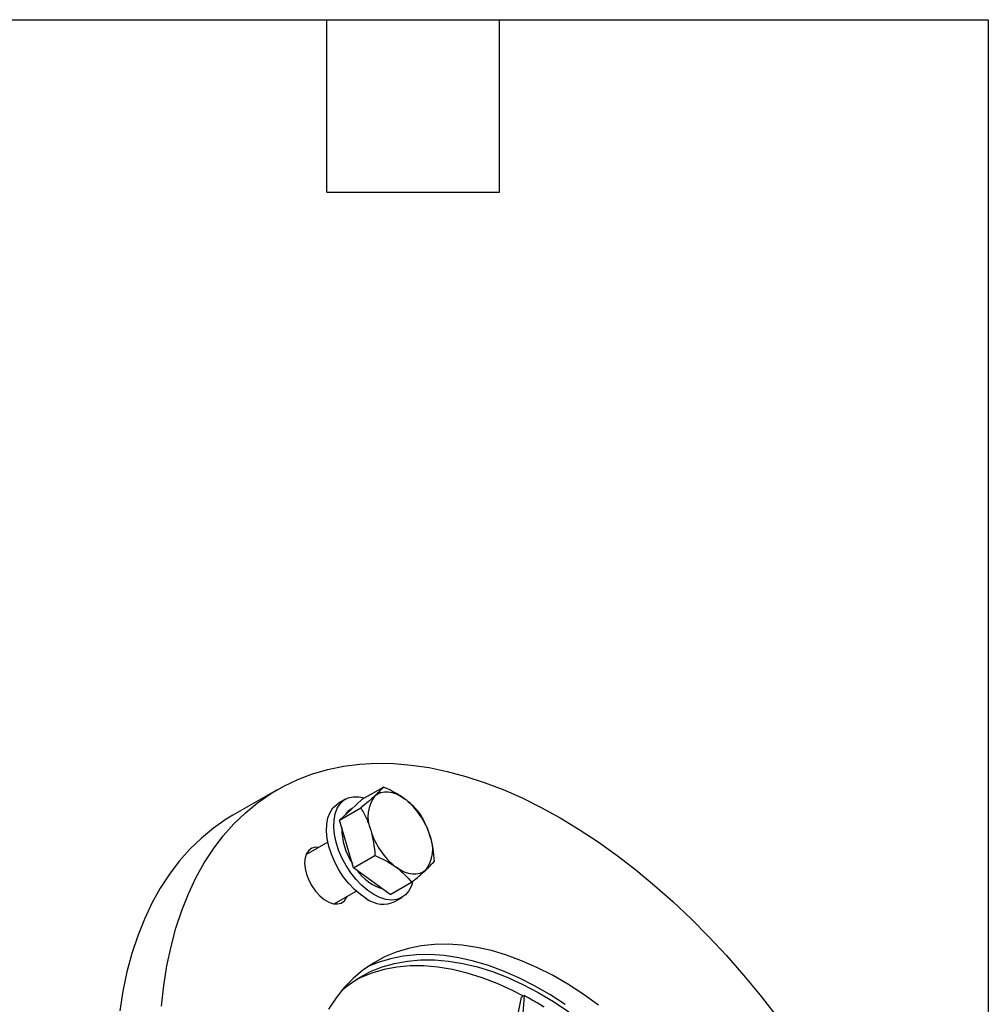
# Model space of a CAD drawing. Header units: millimetres. Extents: x 25 to 1092, y 25 to 838.
# Tile 10 of 10: x 921 to 1092, y 664 to 838. Entities that reach past the tile are written whole.
import ezdxf

# ---------------------------------------------------------------- set-up
doc = ezdxf.new("R2010")
doc.units = ezdxf.units.MM
doc.header["$LTSCALE"] = 4
doc.linetypes.add('SLD-Solid', pattern=[0])
doc.layers.add('TEXT', color=140, linetype='SLD-Solid', lineweight=25)

msp = doc.modelspace()

# ---------------------------------------------------------------- linework, layer by layer
for p, q in [((981.59, 700.498), (985.349, 702.668)), ((966.571, 702.183), (958.792, 697.692)), ((978.661, 700.502), (977.388, 699.767)), ((979.6, 698.657), (981.59, 700.498)), ((977.609, 696.816), (981.368, 698.986)), ((977.609, 696.816), (979.6, 698.657)), ((979.824, 698.864), (979.661, 698.77)), ((978.856, 692.61), (977.609, 696.816)), ((975.557, 692.937), (971.671, 690.694)), ((980.104, 688.405), (978.856, 692.61)), ((980.104, 688.405), (983.862, 690.575)), ((983.341, 686.04), (980.104, 688.405)), ((986.579, 683.675), (983.341, 686.04)), ((986.579, 683.675), (990.338, 685.845)), ((976.671, 682.033), (980.557, 684.277)), ((987.387, 682.446), (988.66, 683.181)), ((1009.691, 665.581), (1004.972, 642.486)), ((1010.203, 665.837), (1008.265, 639.089)), ((1009.691, 665.581), (1010.203, 665.877)), ((1010.203, 665.877), (1010.203, 665.837)), ((1011.97, 664.856), (1010.203, 665.877)), ((1013.738, 663.836), (1011.97, 664.856))]:
    msp.add_line(p, q)
at = {"flags": 128}
for points in [[(946.176, 663.975), (946.576, 667.603), (947.134, 671.114), (947.849, 674.498), (948.72, 677.749), (949.745, 680.859), (950.921, 683.822), (952.246, 686.63), (953.716, 689.276), (955.329, 691.756), (957.081, 694.064), (958.967, 696.193), (960.984, 698.14), (963.127, 699.9), (965.391, 701.469), (967.771, 702.843), (970.261, 704.019), (972.856, 704.996), (975.55, 705.769), (978.337, 706.339), (981.211, 706.702), (984.165, 706.86), (987.192, 706.81), (990.286, 706.554), (993.439, 706.092), (996.645, 705.425), (999.896, 704.554), (1003.184, 703.481), (1006.503, 702.21), (1009.845, 700.742), (1013.202, 699.082), (1016.567, 697.232), (1019.931, 695.197), (1023.288, 692.982), (1026.63, 690.591), (1029.949, 688.031), (1033.237, 685.306), (1036.488, 682.424), (1039.694, 679.39), (1042.847, 676.211), (1045.941, 672.895), (1048.968, 669.45), (1051.922, 665.882), (1054.796, 662.2)], [(983.66, 683.676), (982.581, 684.395), (981.527, 685.288), (980.523, 686.335), (979.592, 687.511), (978.757, 688.789), (978.037, 690.138), (977.448, 691.527), (977.006, 692.923), (976.719, 694.294), (976.595, 695.608), (976.636, 696.833), (976.842, 697.941), (977.208, 698.907), (977.725, 699.706), (978.382, 700.322), (979.162, 700.738), (980.047, 700.946), (981.017, 700.941), (982.004, 700.736)], [(983.864, 701.118), (984.352, 701.478), (984.909, 701.72), (985.525, 701.838), (986.188, 701.832), (986.889, 701.702), (987.615, 701.449), (988.354, 701.077), (989.092, 700.594)], [(982.388, 682.941), (981.308, 683.66), (980.254, 684.554), (979.25, 685.601), (978.32, 686.777), (977.484, 688.054), (976.764, 689.403), (976.176, 690.792), (975.733, 692.189), (975.446, 693.56), (975.322, 694.873), (975.363, 696.098), (975.569, 697.207), (975.935, 698.172), (976.452, 698.972), (977.109, 699.587), (977.388, 699.767)], [(958.792, 697.692), (957.613, 696.978), (955.349, 695.409), (953.206, 693.65), (951.189, 691.703), (949.303, 689.573), (947.551, 687.266), (945.938, 684.786), (944.468, 682.139), (943.143, 679.332), (941.967, 676.369), (940.942, 673.259), (940.071, 670.008), (939.356, 666.623), (938.797, 663.113)], [(973.963, 692.016), (973.372, 692.037), (972.714, 691.865), (972.17, 691.481), (971.764, 690.902), (971.512, 690.155), (971.427, 689.27), (971.512, 688.287), (971.764, 687.249), (972.17, 686.201), (972.714, 685.19), (973.372, 684.258), (974.115, 683.447), (974.91, 682.793), (975.723, 682.324), (976.518, 682.06), (977.261, 682.013), (977.919, 682.185), (978.463, 682.569), (978.869, 683.147), (978.962, 683.356)], [(992.833, 687.978), (992.345, 687.618), (991.788, 687.376), (991.173, 687.258), (990.509, 687.264), (989.808, 687.394), (989.082, 687.647), (988.343, 688.019), (987.605, 688.501)], [(990.509, 685.856), (990.315, 685.24), (989.872, 684.355), (989.284, 683.645), (988.564, 683.128), (987.729, 682.814), (986.798, 682.713), (985.794, 682.825), (984.74, 683.149), (983.66, 683.676)], [(1023.353, 664.154), (1020.648, 666.087), (1017.929, 667.843), (1015.205, 669.416), (1012.485, 670.799), (1009.78, 671.989), (1007.099, 672.98), (1004.452, 673.77), (1001.846, 674.355), (999.293, 674.734), (996.8, 674.905), (994.377, 674.868), (992.031, 674.622), (989.772, 674.169), (987.607, 673.51), (985.543, 672.648), (983.589, 671.585), (981.75, 670.326), (980.034, 668.874), (978.445, 667.235), (976.991, 665.414), (975.676, 663.419)], [(1017.466, 664.25), (1014.747, 666.006), (1012.023, 667.579), (1009.303, 668.962), (1006.598, 670.152), (1003.917, 671.143), (1001.27, 671.933), (998.664, 672.518), (996.111, 672.897), (993.618, 673.068), (991.195, 673.031), (988.849, 672.785), (986.59, 672.332), (984.425, 671.673), (982.517, 670.885)], [(978.099, 666.832), (979.304, 667.798), (981.146, 669.027), (983.103, 670.058), (985.169, 670.887), (987.335, 671.512), (989.595, 671.93), (991.94, 672.139), (994.361, 672.14), (996.851, 671.931), (999.4, 671.515), (1001.999, 670.891), (1004.639, 670.063), (1007.31, 669.033), (1010.003, 667.806), (1012.708, 666.384), (1015.415, 664.775), (1018.115, 662.982)], [(1010.015, 665.768), (1008.143, 666.732), (1005.45, 667.96), (1002.779, 668.989), (1000.139, 669.818), (997.54, 670.441), (994.991, 670.858), (992.502, 671.066), (990.08, 671.066), (987.735, 670.856), (985.475, 670.438), (983.309, 669.813), (981.244, 668.984), (980.471, 668.608)]]:
    msp.add_lwpolyline(points, dxfattribs=at)
for centre, radius, start, end in [((988.65, 697.461), 6.024, 142.61486, 203.36622), ((981.182, 690.38), 12.919, 16.38564, 52.24783), ((981.127, 696.284), 2.886, 120.52593, 148.43923), ((989.134, 695.336), 11.122, 179.36832, 213.66571), ((995.515, 698.716), 12.919, 196.38564, 232.24783), ((988.047, 691.635), 6.024, 322.61486, 23.36622), ((987.778, 692.874), 8.6, 214.93335, 252.77968), ((985.305, 686.912), 4.927, 233.6903, 294.99925), ((982.868, 614.463), 58.193, 59.99281, 61.98316), ((981.1, 611.402), 61.728, 58.07976, 59.99338)]:
    msp.add_arc(centre, radius, start, end)
for points, knots in [([(985.349, 702.668), (985.178, 702.455), (984.977, 702.225), (984.49, 701.714), (984.203, 701.432), (983.864, 701.118)], [0, 0, 0, 0, 0.5, 0.5, 1, 1, 1, 1]), ([(989.092, 700.594), (988.817, 700.795), (988.529, 700.99), (987.937, 701.362), (987.632, 701.54), (986.691, 702.055), (986.031, 702.37), (985.349, 702.668)], [0, 0, 0, 0, 0.25, 0.25, 0.5, 0.5, 1, 1, 1, 1]), ([(983.864, 701.118), (983.695, 700.962), (983.513, 700.798), (983.131, 700.461), (982.93, 700.287), (982.301, 699.751), (981.847, 699.375), (981.368, 698.986)], [0, 0, 0, 0, 0.25, 0.25, 0.5, 0.5, 1, 1, 1, 1]), ([(991.824, 697.938), (991.449, 698.414), (991.043, 698.877), (990.14, 699.766), (989.644, 700.192), (989.092, 700.594)], [0, 0, 0, 0, 0.5, 0.5, 1, 1, 1, 1]), ([(981.368, 698.986), (981.725, 698.389), (982.061, 697.764), (982.652, 696.462), (982.909, 695.784), (983.12, 695.072)], [0, 0, 0, 0, 0.5, 0.5, 1, 1, 1, 1]), ([(991.824, 697.938), (992.181, 697.342), (992.517, 696.716), (993.109, 695.415), (993.366, 694.736), (993.577, 694.024)], [0, 0, 0, 0, 0.5, 0.5, 1, 1, 1, 1]), ([(983.12, 695.072), (983.226, 694.716), (983.321, 694.35), (983.486, 693.608), (983.556, 693.234), (983.736, 692.105), (983.813, 691.343), (983.862, 690.575)], [0, 0, 0, 0, 0.25, 0.25, 0.5, 0.5, 1, 1, 1, 1]), ([(993.577, 694.024), (993.682, 693.668), (993.777, 693.302), (993.942, 692.56), (994.013, 692.186), (994.192, 691.057), (994.269, 690.295), (994.319, 689.527)], [0, 0, 0, 0, 0.25, 0.25, 0.5, 0.5, 1, 1, 1, 1]), ([(983.862, 690.575), (984.546, 690.277), (985.207, 689.96), (986.461, 689.274), (987.054, 688.904), (987.605, 688.501)], [0, 0, 0, 0, 0.5, 0.5, 1, 1, 1, 1]), ([(992.833, 687.978), (993.002, 688.134), (993.16, 688.284), (993.449, 688.568), (993.582, 688.702), (993.947, 689.086), (994.148, 689.315), (994.319, 689.527)], [0, 0, 0, 0, 0.25, 0.25, 0.5, 0.5, 1, 1, 1, 1]), ([(987.605, 688.501), (987.88, 688.301), (988.144, 688.092), (988.644, 687.667), (988.881, 687.449), (989.557, 686.782), (989.963, 686.32), (990.338, 685.845)], [0, 0, 0, 0, 0.25, 0.25, 0.5, 0.5, 1, 1, 1, 1]), ([(990.338, 685.845), (990.817, 686.235), (991.272, 686.612), (992.111, 687.327), (992.494, 687.664), (992.833, 687.978)], [0, 0, 0, 0, 0.5, 0.5, 1, 1, 1, 1])]:
    msp.add_open_spline(points, degree=3, knots=knots)
at = {"layer": 'TEXT'}
for p, q in [((25.4, 838.2), (1092.2, 838.2)), ((975.36, 807.72), (975.36, 838.2)), ((1005.84, 807.72), (1005.84, 838.2)), ((1092.2, 838.2), (1092.2, 25.4)), ((975.36, 807.72), (1005.84, 807.72))]:
    msp.add_line(p, q, dxfattribs=at)

doc.saveas('drawing.dxf')
